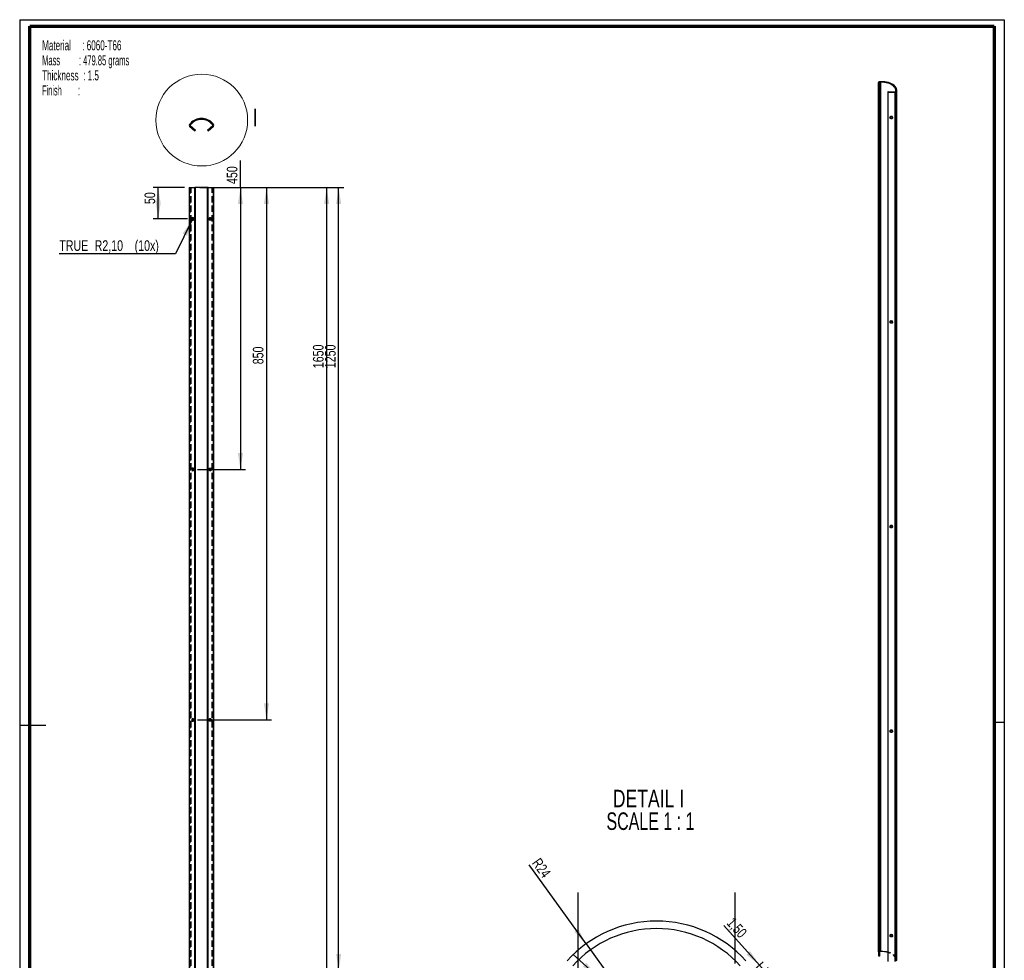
# Paper-space layout 'Corner RVRV' of a CAD drawing. Header units: millimetres. Extents: x 7 to 203, y 7 to 289.
# Tile 3 of 3: x 7 to 203, y 101 to 289. Entities that reach past the tile are written whole.
import ezdxf

# ---------------------------------------------------------------- set-up
doc = ezdxf.new("R2010")
doc.units = ezdxf.units.MM
doc.linetypes.add('HIDDEN', pattern=[1.905, 1.27, -0.635])
for name, color, linetype in [('FORMAT', 7, 'Continuous'), ('LAYER2', 7, 'Continuous'), ('LOGO', 7, 'Continuous')]:
    doc.layers.add(name, color=color, linetype=linetype)
doc.styles.add('SLDTEXTSTYLE1', font='TXT', dxfattribs={"width": 0.75})
doc.styles.add('SLDTEXTSTYLE12', font='TXT', dxfattribs={"width": 0.681818})
doc.styles.add('SLDTEXTSTYLE13', font='TXT', dxfattribs={"width": 0.562222})
doc.styles.add('SLDTEXTSTYLE7', font='TXT', dxfattribs={"width": 0.605})
doc.styles.add('SLDTEXTSTYLE8', font='TXT', dxfattribs={"width": 0.549})
doc.dimstyles.new('SLDDIMSTYLE24', dxfattribs={"dimtxt": 2.116667, "dimasz": 3.302, "dimexe": 0, "dimexo": 0.0625, "dimgap": 0.529167, "dimtad": 1, "dimrnd": 1e-09, "dimzin": 12, "dimdsep": 46, "dimtxsty": 'SLDTEXTSTYLE1', "dimsah": 1, "dimcen": 0.09, "dimadec": 0, "dimazin": 3, "dimtfac": 1, "dimtmove": 0, "dimatfit": 0, "dimfxl": 1, "dimfrac": 2, "dimtolj": 1, "dimtzin": 12, "dimarcsym": 0})
doc.dimstyles.new('SLDDIMSTYLE25', dxfattribs={"dimtxt": 2.116667, "dimasz": 3.302, "dimexe": 0, "dimexo": 0.0625, "dimgap": 0.529167, "dimtad": 1, "dimlfac": 8, "dimrnd": 1e-09, "dimzin": 12, "dimdsep": 46, "dimtxsty": 'SLDTEXTSTYLE1', "dimsah": 1, "dimcen": 0.09, "dimadec": 0, "dimazin": 3, "dimtfac": 1, "dimtofl": 0, "dimtmove": 0, "dimatfit": 3, "dimfxl": 1, "dimfrac": 2, "dimtolj": 1, "dimtzin": 12, "dimarcsym": 0})
doc.dimstyles.new('SLDDIMSTYLE28', dxfattribs={"dimtxt": 2.116667, "dimasz": 3.302, "dimexe": 0, "dimexo": 0.0625, "dimgap": 0.529167, "dimtad": 0, "dimtih": 1, "dimtoh": 1, "dimlfac": 8, "dimrnd": 1e-09, "dimzin": 12, "dimdsep": 46, "dimtxsty": 'SLDTEXTSTYLE1', "dimsah": 1, "dimcen": 0, "dimadec": 0, "dimazin": 3, "dimtfac": 1, "dimtofl": 0, "dimtmove": 0, "dimatfit": 3, "dimfxl": 1, "dimfrac": 2, "dimtolj": 1, "dimtzin": 12, "dimarcsym": 0})
doc.dimstyles.new('SLDDIMSTYLE29', dxfattribs={"dimtxt": 2.116667, "dimasz": 3.302, "dimexe": 0, "dimexo": 0.0625, "dimgap": 0.529167, "dimtad": 1, "dimrnd": 1e-09, "dimzin": 12, "dimdsep": 46, "dimtxsty": 'SLDTEXTSTYLE1', "dimsah": 1, "dimcen": 0, "dimadec": 0, "dimazin": 3, "dimtfac": 1, "dimtofl": 0, "dimtmove": 0, "dimatfit": 3, "dimfxl": 1, "dimfrac": 2, "dimtolj": 1, "dimtzin": 12, "dimarcsym": 0})

# ---------------------------------------------------------------- blocks, each defined once
blk = doc.blocks.new('SW_NOTE_0_29')
at = {"layer": 'FORMAT', "color": 0, "char_height": 2, "attachment_point": 1}
for s, insert, style in [('Material     : 6060-T66', (0, 2.58), 'SLDTEXTSTYLE7'), ('Mass         : 479.85 grams', (0, -0.42), 'SLDTEXTSTYLE13'), ('Thickness  : 1.5', (0, -3.42), 'SLDTEXTSTYLE7'), ('Finish        :', (0, -6.42), 'SLDTEXTSTYLE8')]:
    blk.add_mtext(s, dxfattribs=dict(at, insert=insert, style=style))
blk = doc.blocks.new('_D_135')
at = {"layer": 'LOGO'}
for p, q in [((39.76, 255.51), (33.5, 255.51)), ((34.5, 249.26), (34.5, 255.51)), ((40.37, 249.26), (33.5, 249.26))]:
    blk.add_line(p, q, dxfattribs=at)
for points in [[(34.5, 255.51), (33.99, 252.2), (35.01, 252.2)], [(34.5, 249.26), (35.01, 252.56), (33.99, 252.56)]]:
    blk.add_solid(points, dxfattribs=at)
at = {"layer": 'LOGO', "insert": (31.77, 252.22), "char_height": 2.117, "attachment_point": 1, "rotation": 90, "style": 'SLDTEXTSTYLE1'}
blk.add_mtext('50', dxfattribs=at)
blk = doc.blocks.new('_D_136')
at = {"layer": 'LOGO'}
for p, q in [((50.91, 255.51), (50.91, 260.91)), ((46.6, 255.51), (51.91, 255.51)), ((50.91, 255.51), (50.91, 199.26)), ((42.37, 199.26), (51.91, 199.26))]:
    blk.add_line(p, q, dxfattribs=at)
for points in [[(50.91, 255.51), (50.4, 252.2), (51.42, 252.2)], [(50.91, 199.26), (51.42, 202.56), (50.4, 202.56)]]:
    blk.add_solid(points, dxfattribs=at)
at = {"layer": 'LOGO', "insert": (48.18, 256.22), "char_height": 2.117, "attachment_point": 1, "rotation": 90, "style": 'SLDTEXTSTYLE1'}
blk.add_mtext('450', dxfattribs=at)
blk = doc.blocks.new('_D_137')
at = {"layer": 'LOGO'}
for p, q in [((46.6, 255.51), (57.11, 255.51)), ((56.11, 255.51), (56.11, 149.26)), ((42.37, 149.26), (57.11, 149.26))]:
    blk.add_line(p, q, dxfattribs=at)
for points in [[(56.11, 255.51), (55.6, 252.2), (56.62, 252.2)], [(56.11, 149.26), (56.62, 152.56), (55.6, 152.56)]]:
    blk.add_solid(points, dxfattribs=at)
at = {"layer": 'LOGO', "insert": (53.38, 220.24), "char_height": 2.117, "attachment_point": 1, "rotation": 90, "style": 'SLDTEXTSTYLE1'}
blk.add_mtext('850', dxfattribs=at)
blk = doc.blocks.new('_D_138')
at = {"layer": 'LOGO'}
for p, q in [((42.83, 255.51), (71.51, 255.51)), ((70.51, 99.26), (70.51, 255.51)), ((42.37, 99.26), (71.51, 99.26))]:
    blk.add_line(p, q, dxfattribs=at)
for points in [[(70.51, 255.51), (70.01, 252.2), (71.02, 252.2)], [(70.51, 99.26), (71.02, 102.56), (70.01, 102.56)]]:
    blk.add_solid(points, dxfattribs=at)
at = {"layer": 'LOGO', "insert": (67.79, 219.46), "char_height": 2.117, "attachment_point": 1, "rotation": 90, "style": 'SLDTEXTSTYLE1'}
blk.add_mtext('1250', dxfattribs=at)
blk = doc.blocks.new('_D_139')
at = {"layer": 'LOGO'}
for p, q in [((46.6, 255.51), (69.11, 255.51)), ((68.11, 255.51), (68.11, 49.26)), ((42.37, 49.26), (69.11, 49.26))]:
    blk.add_line(p, q, dxfattribs=at)
for points in [[(68.11, 255.51), (67.6, 252.2), (68.62, 252.2)], [(68.11, 49.26), (68.62, 52.56), (67.6, 52.56)]]:
    blk.add_solid(points, dxfattribs=at)
at = {"layer": 'LOGO', "insert": (65.38, 219.46), "char_height": 2.117, "attachment_point": 1, "rotation": 90, "style": 'SLDTEXTSTYLE1'}
blk.add_mtext('1650', dxfattribs=at)
blk = doc.blocks.new('_D_140')
at = {"layer": 'LOGO'}
for p, q in [((41.28, 249.07), (37.93, 242.26)), ((37.93, 242.26), (14.76, 242.26))]:
    blk.add_line(p, q, dxfattribs=at)
blk.add_solid([(41.28, 249.07), (39.37, 246.33), (40.28, 245.89)], dxfattribs=at)
at = {"layer": 'LOGO', "char_height": 2.117, "attachment_point": 1, "style": 'SLDTEXTSTYLE1'}
for s, insert in [('TRUE', (14.76, 244.99)), ('R2,10', (21.81, 244.99)), ('(10x)', (29.79, 244.99))]:
    blk.add_mtext(s, dxfattribs=dict(at, insert=insert))
blk = doc.blocks.new('_D_141')
at = {"layer": 'LOGO'}
for p, q in [((154.47, 100.31), (147.36, 108.21)), ((152.67, 98.69), (155.22, 100.98)), ((154.47, 100.31), (155.48, 99.2)), ((153.67, 97.57), (156.22, 99.87)), ((155.48, 99.2), (159.73, 94.48))]:
    blk.add_line(p, q, dxfattribs=at)
for points in [[(154.47, 100.31), (152.64, 103.11), (151.89, 102.43)], [(155.48, 99.2), (157.31, 96.4), (158.06, 97.08)]]:
    blk.add_solid(points, dxfattribs=at)
at = {"layer": 'LOGO', "insert": (149.39, 110.04), "char_height": 2.117, "attachment_point": 1, "rotation": 311.9949, "style": 'SLDTEXTSTYLE1'}
blk.add_mtext('1,50', dxfattribs=at)
blk = doc.blocks.new('_D_145')
at = {"layer": 'LOGO'}
for p, q in [((122.03, 98.2), (117.31, 102.45)), ((119.89, 95.82), (122.7, 98.94)), ((122.03, 98.2), (125.15, 95.39)), ((123.01, 93.01), (125.82, 96.13)), ((125.15, 95.39), (133.27, 88.08))]:
    blk.add_line(p, q, dxfattribs=at)
for points in [[(122.03, 98.2), (119.92, 100.78), (119.24, 100.03)], [(125.15, 95.39), (127.27, 92.8), (127.95, 93.56)]]:
    blk.add_solid(points, dxfattribs=at)
at = {"layer": 'LOGO', "char_height": 2.117, "attachment_point": 1, "rotation": 318.0051, "style": 'SLDTEXTSTYLE1'}
for s, insert in [('%%c', (128.65, 95.91)), ('4,20', (131.03, 93.77))]:
    blk.add_mtext(s, dxfattribs=dict(at, insert=insert))
blk = doc.blocks.new('_D_146')
at = {"layer": 'LOGO'}
for q in [(108.5, 120.32), (133.94, 85.12)]:
    blk.add_line((119.88, 104.57), q, dxfattribs=at)
blk.add_solid([(119.88, 104.57), (118.36, 107.54), (117.54, 106.95)], dxfattribs=at)
at = {"layer": 'LOGO', "insert": (110.71, 121.92), "char_height": 2.117, "attachment_point": 1, "rotation": 305.8518, "style": 'SLDTEXTSTYLE1'}
blk.add_mtext('R24', dxfattribs=at)
blk = doc.blocks.new('SW_NOTE_0_30')
at = {"layer": 'LOGO', "color": 0, "char_height": 3.5, "attachment_point": 2}
for s, insert, style in [('DETAIL I', (8.42, 4.51), 'SLDTEXTSTYLE1'), ('SCALE 1 : 1', (8.82, -0.01), 'SLDTEXTSTYLE12')]:
    blk.add_mtext(s, dxfattribs=dict(at, insert=insert, style=style))

psp = doc.layouts.new('Corner RVRV')

# ---------------------------------------------------------------- linework, layer by layer
at = {"color": 7, "linetype": 'Continuous', "lineweight": 25}
for p, q in [((178.2463, 276.48741), (178.2463, 102.97249)), ((178.43388, 276.48552), (178.24664, 276.47984)), ((178.24664, 276.47984), (178.322, 275.65113)), ((178.24664, 102.96492), (178.24664, 276.47984)), ((178.50924, 275.65681), (178.322, 275.65113)), ((178.322, 102.13621), (178.322, 275.65113)), ((178.43388, 276.48552), (178.50924, 275.65681)), ((178.72593, 276.63889), (178.48319, 276.63153)), ((178.48319, 276.63153), (178.49302, 276.52344)), ((178.73576, 276.5308), (178.49302, 276.52344)), ((178.49302, 275.8352), (178.49302, 276.52344)), ((178.50924, 102.14189), (178.50924, 275.65681)), ((178.73576, 276.5308), (178.72593, 276.63889)), ((178.73576, 103.01587), (178.73576, 276.5308)), ((180.16805, 274.58543), (180.17788, 274.69352)), ((180.16805, 101.07051), (180.16805, 274.58543)), ((180.16805, 274.58543), (181.60357, 274.54193)), ((180.17788, 274.69352), (181.6134, 274.65002)), ((181.60357, 274.54193), (181.6134, 274.65002)), ((181.60357, 101.027), (181.60357, 274.54193)), ((181.67909, 274.68416), (181.69184, 274.82429)), ((181.67909, 274.68416), (181.86634, 274.67848)), ((181.87908, 274.81862), (181.69184, 274.82429)), ((181.86634, 274.67848), (181.87908, 274.81862)), ((181.86634, 101.16356), (181.86634, 274.67848)), ((181.87908, 101.30369), (181.87908, 274.81862)), ((181.8832, 101.39448), (181.8832, 274.90941)), ((40.90905, 268.31223), (40.74642, 268.13158)), ((40.74642, 268.13158), (40.88577, 268.00613)), ((40.89041, 267.91786), (40.76496, 267.77851)), ((40.76496, 267.77851), (41.83331, 266.81673)), ((41.0484, 268.18679), (40.88577, 268.00613)), ((40.89041, 267.91786), (41.95876, 266.95608)), ((41.0484, 268.18679), (40.90905, 268.31223)), ((44.31857, 266.95608), (45.38693, 267.91786)), ((44.44402, 266.81673), (45.51238, 267.77851)), ((45.36828, 268.31223), (45.22893, 268.18679)), ((45.39156, 268.00613), (45.22893, 268.18679)), ((45.53091, 268.13158), (45.36828, 268.31223)), ((45.51238, 267.77851), (45.38693, 267.91786)), ((45.39156, 268.00613), (45.53091, 268.13158)), ((41.95876, 266.95608), (41.83331, 266.81673)), ((44.44402, 266.81673), (44.31857, 266.95608)), ((40.68222, 255.50633), (40.68222, 43.00633)), ((40.68222, 255.50633), (40.76496, 255.50633)), ((40.76496, 43.00633), (40.76496, 255.50633)), ((40.76496, 255.50633), (41.83331, 255.50633)), ((41.83331, 43.00633), (41.83331, 255.50633)), ((41.95876, 255.50633), (41.83331, 255.50633)), ((41.95876, 43.00633), (41.95876, 255.50633)), ((44.31857, 255.50633), (41.95876, 255.50633)), ((44.31857, 43.00633), (44.31857, 255.50633)), ((44.44402, 255.50633), (44.31857, 255.50633)), ((44.44402, 43.00633), (44.44402, 255.50633)), ((44.44402, 255.50633), (45.51238, 255.50633)), ((45.51238, 43.00633), (45.51238, 255.50633)), ((45.51238, 255.50633), (45.59511, 255.50633)), ((45.59511, 43.00633), (45.59511, 255.50633)), ((178.2463, 102.97249), (178.24664, 102.96492)), ((178.24664, 102.96492), (178.322, 102.13621)), ((178.73576, 103.01587), (178.50924, 103.00901)), ((178.50924, 102.14189), (178.322, 102.13621)), ((181.86634, 101.16356), (181.87908, 101.30369)), ((181.87908, 101.30369), (181.8832, 101.39448))]:
    psp.add_line(p, q, dxfattribs=at)
at = {"color": 7, "linetype": 'HIDDEN', "lineweight": 18}
for p, q in [((178.4338, 276.48741), (178.4338, 102.97249)), ((178.43388, 102.9706), (178.43388, 276.48552)), ((178.48319, 103.11661), (178.48319, 276.63153)), ((178.49302, 103.00852), (178.49302, 275.8352)), ((178.72593, 103.12397), (178.72593, 276.63889)), ((180.17788, 101.1786), (180.17788, 274.69352)), ((181.6134, 101.1351), (181.6134, 274.65002)), ((181.67909, 101.16924), (181.67909, 274.68416)), ((181.69184, 101.30937), (181.69184, 274.82429)), ((181.6957, 101.39448), (181.6957, 274.90941)), ((178.46853, 271.17612), (178.28128, 271.17044)), ((178.29719, 270.64568), (178.48443, 270.65136)), ((180.5406, 269.595), (180.53077, 269.48691)), ((181.06416, 269.56328), (181.04999, 269.49419)), ((181.05361, 269.43936), (181.06344, 269.54746)), ((41.29917, 267.54988), (41.17372, 267.41053)), ((45.10361, 267.41053), (44.97816, 267.54988)), ((41.5639, 267.05927), (41.68935, 267.19862)), ((44.58798, 267.19862), (44.71343, 267.05927)), ((40.74642, 43.00633), (40.74642, 255.50633)), ((40.86972, 255.50633), (40.86972, 43.00633)), ((40.88577, 43.00633), (40.88577, 255.50633)), ((40.89041, 43.00633), (40.89041, 255.50633)), ((40.90905, 43.00633), (40.90905, 255.50633)), ((41.0484, 43.00633), (41.0484, 255.50633)), ((45.22893, 43.00633), (45.22893, 255.50633)), ((45.36828, 43.00633), (45.36828, 255.50633)), ((45.38693, 43.00633), (45.38693, 255.50633)), ((45.39156, 43.00633), (45.39156, 255.50633)), ((45.40761, 43.00633), (45.40761, 255.50633)), ((45.53091, 43.00633), (45.53091, 255.50633)), ((41.49426, 249.51883), (41.36881, 249.51883)), ((41.36881, 248.99383), (41.49426, 248.99383)), ((44.90852, 249.51883), (44.78307, 249.51883)), ((44.78307, 248.99383), (44.90852, 248.99383)), ((178.46853, 230.34908), (178.28128, 230.3434)), ((178.29719, 229.81864), (178.48443, 229.82432)), ((180.5406, 228.76796), (180.53077, 228.65987)), ((181.06416, 228.73624), (181.04999, 228.66715)), ((181.05361, 228.61232), (181.06344, 228.72042)), ((41.49426, 199.51883), (41.36881, 199.51883)), ((41.36881, 198.99383), (41.49426, 198.99383)), ((44.90852, 199.51883), (44.78307, 199.51883)), ((44.78307, 198.99383), (44.90852, 198.99383)), ((178.46853, 189.52203), (178.28128, 189.51636)), ((178.29719, 188.9916), (178.48443, 188.99728)), ((180.5406, 187.94092), (180.53077, 187.83283)), ((181.06416, 187.9092), (181.04999, 187.84011)), ((181.05361, 187.78528), (181.06344, 187.89338)), ((41.49426, 149.51883), (41.36881, 149.51883)), ((44.90852, 149.51883), (44.78307, 149.51883)), ((41.36881, 148.99383), (41.49426, 148.99383)), ((44.78307, 148.99383), (44.90852, 148.99383)), ((178.46853, 148.69499), (178.28128, 148.68932)), ((178.29719, 148.16456), (178.48443, 148.17024)), ((180.5406, 147.11388), (180.53077, 147.00579)), ((181.06416, 147.08216), (181.04999, 147.01307)), ((181.05361, 146.95824), (181.06344, 147.06633)), ((178.46853, 107.86795), (178.28128, 107.86228)), ((178.29719, 107.33752), (178.48443, 107.34319)), ((180.5406, 106.28684), (180.53077, 106.17875)), ((181.06416, 106.25512), (181.04999, 106.18602)), ((181.05361, 106.1312), (181.06344, 106.23929)), ((178.24664, 102.96492), (178.43388, 102.9706)), ((178.43388, 102.9706), (178.50924, 102.14189)), ((178.72593, 103.12397), (178.48319, 103.11661)), ((178.49302, 103.00852), (178.48319, 103.11661)), ((178.50924, 103.00901), (178.49302, 103.00852)), ((178.72593, 103.12397), (178.73576, 103.01587)), ((181.67909, 101.16924), (181.69184, 101.30937)), ((181.69184, 101.30937), (181.87908, 101.30369))]:
    psp.add_line(p, q, dxfattribs=at)
at = {"color": 7, "linetype": 'Continuous', "lineweight": 25, "flags": 128}
for points in [[(178.48319, 276.63153), (178.43474, 276.62729), (178.38865, 276.61767), (178.3467, 276.60304), (178.3105, 276.58397), (178.28143, 276.56119), (178.26063, 276.53557), (178.24888, 276.50811), (178.24664, 276.47984)], [(178.49302, 276.52344), (178.48091, 276.52238), (178.46939, 276.51997), (178.4589, 276.51632), (178.44985, 276.51155), (178.44258, 276.50585), (178.43738, 276.49945), (178.43444, 276.49258), (178.43388, 276.48552)], [(181.87908, 274.81862), (181.87444, 275.04168), (181.82017, 275.26255), (181.71717, 275.47756), (181.56715, 275.68315), (181.3726, 275.8759), (181.13674, 276.05261), (180.8635, 276.21035), (180.55739, 276.34651), (180.22351, 276.45882), (179.86739, 276.54542), (179.49494, 276.60488), (179.11233, 276.63621), (178.72593, 276.63889)], [(181.69184, 274.82429), (181.68749, 275.03341), (181.63661, 275.24048), (181.54005, 275.44205), (181.39941, 275.63479), (181.21701, 275.81549), (180.9959, 275.98116), (180.73973, 276.12904), (180.45276, 276.25669), (180.13974, 276.36198), (179.80588, 276.44317), (179.4567, 276.49892), (179.09801, 276.52829), (178.73576, 276.5308)], [(181.60357, 274.54193), (181.65253, 274.54322), (181.70011, 274.55), (181.74448, 274.56201), (181.78395, 274.57879), (181.81698, 274.59969), (181.84232, 274.62391), (181.85898, 274.65051), (181.86634, 274.67848)], [(181.6134, 274.65002), (181.62564, 274.65034), (181.63754, 274.65204), (181.64863, 274.65504), (181.6585, 274.65924), (181.66676, 274.66446), (181.67309, 274.67051), (181.67726, 274.67717), (181.67909, 274.68416)], [(178.303, 270.75673), (178.30195, 270.85028), (178.29897, 270.95262), (178.2945, 271.04818), (178.28924, 271.1224), (178.28397, 271.164), (178.27951, 271.16663), (178.27652, 271.1299), (178.27547, 271.05939), (178.27652, 270.96585), (178.27951, 270.86351), (178.28397, 270.76795), (178.28924, 270.69372), (178.2945, 270.65212), (178.29897, 270.64949), (178.30195, 270.68623), (178.303, 270.75673)], [(180.53005, 269.47108), (180.55001, 269.5525), (180.60683, 269.62032), (180.69187, 269.6642), (180.79219, 269.67748), (180.89251, 269.65812), (180.97755, 269.60908), (181.03438, 269.53782), (181.05433, 269.45519), (181.03438, 269.37377), (180.97755, 269.30596), (180.89251, 269.26207), (180.79219, 269.24879), (180.69187, 269.26815), (180.60683, 269.31719), (180.55001, 269.38845), (180.53005, 269.47108)], [(41.5639, 249.25633), (41.54905, 249.35678), (41.50676, 249.44194), (41.44347, 249.49884), (41.36881, 249.51883), (41.29415, 249.49884), (41.23086, 249.44194), (41.18857, 249.35678), (41.17372, 249.25633), (41.18857, 249.15587), (41.23086, 249.07071), (41.29415, 249.01381), (41.36881, 248.99383), (41.44347, 249.01381), (41.50676, 249.07071), (41.54905, 249.15587), (41.5639, 249.25633)], [(44.71343, 249.25633), (44.72828, 249.35678), (44.77057, 249.44194), (44.83386, 249.49884), (44.90852, 249.51883), (44.98318, 249.49884), (45.04647, 249.44194), (45.08876, 249.35678), (45.10361, 249.25633), (45.08876, 249.15587), (45.04647, 249.07071), (44.98318, 249.01381), (44.90852, 248.99383), (44.83386, 249.01381), (44.77057, 249.07071), (44.72828, 249.15587), (44.71343, 249.25633)], [(178.303, 229.92969), (178.30195, 230.02324), (178.29897, 230.12558), (178.2945, 230.22114), (178.28924, 230.29536), (178.28397, 230.33696), (178.27951, 230.33959), (178.27652, 230.30286), (178.27547, 230.23235), (178.27652, 230.13881), (178.27951, 230.03646), (178.28397, 229.94091), (178.28924, 229.86668), (178.2945, 229.82508), (178.29897, 229.82245), (178.30195, 229.85919), (178.303, 229.92969)], [(180.53005, 228.64404), (180.55001, 228.72546), (180.60683, 228.79328), (180.69187, 228.83716), (180.79219, 228.85044), (180.89251, 228.83108), (180.97755, 228.78204), (181.03438, 228.71078), (181.05433, 228.62815), (181.03438, 228.54673), (180.97755, 228.47892), (180.89251, 228.43503), (180.79219, 228.42175), (180.69187, 228.44111), (180.60683, 228.49015), (180.55001, 228.56141), (180.53005, 228.64404)], [(41.5639, 199.25633), (41.54905, 199.35678), (41.50676, 199.44194), (41.44347, 199.49884), (41.36881, 199.51883), (41.29415, 199.49884), (41.23086, 199.44194), (41.18857, 199.35678), (41.17372, 199.25633), (41.18857, 199.15587), (41.23086, 199.07071), (41.29415, 199.01381), (41.36881, 198.99383), (41.44347, 199.01381), (41.50676, 199.07071), (41.54905, 199.15587), (41.5639, 199.25633)], [(44.71343, 199.25633), (44.72828, 199.35678), (44.77057, 199.44194), (44.83386, 199.49884), (44.90852, 199.51883), (44.98318, 199.49884), (45.04647, 199.44194), (45.08876, 199.35678), (45.10361, 199.25633), (45.08876, 199.15587), (45.04647, 199.07071), (44.98318, 199.01381), (44.90852, 198.99383), (44.83386, 199.01381), (44.77057, 199.07071), (44.72828, 199.15587), (44.71343, 199.25633)], [(178.303, 189.10265), (178.30195, 189.1962), (178.29897, 189.29854), (178.2945, 189.3941), (178.28924, 189.46832), (178.28397, 189.50992), (178.27951, 189.51255), (178.27652, 189.47582), (178.27547, 189.40531), (178.27652, 189.31177), (178.27951, 189.20942), (178.28397, 189.11387), (178.28924, 189.03964), (178.2945, 188.99804), (178.29897, 188.99541), (178.30195, 189.03215), (178.303, 189.10265)], [(180.53005, 187.817), (180.55001, 187.89842), (180.60683, 187.96624), (180.69187, 188.01012), (180.79219, 188.0234), (180.89251, 188.00404), (180.97755, 187.955), (181.03438, 187.88374), (181.05433, 187.80111), (181.03438, 187.71969), (180.97755, 187.65188), (180.89251, 187.60799), (180.79219, 187.59471), (180.69187, 187.61407), (180.60683, 187.66311), (180.55001, 187.73437), (180.53005, 187.817)], [(41.5639, 149.25633), (41.54905, 149.35678), (41.50676, 149.44194), (41.44347, 149.49884), (41.36881, 149.51883), (41.29415, 149.49884), (41.23086, 149.44194), (41.18857, 149.35678), (41.17372, 149.25633), (41.18857, 149.15587), (41.23086, 149.07071), (41.29415, 149.01381), (41.36881, 148.99383), (41.44347, 149.01381), (41.50676, 149.07071), (41.54905, 149.15587), (41.5639, 149.25633)], [(44.71343, 149.25633), (44.72828, 149.35678), (44.77057, 149.44194), (44.83386, 149.49884), (44.90852, 149.51883), (44.98318, 149.49884), (45.04647, 149.44194), (45.08876, 149.35678), (45.10361, 149.25633), (45.08876, 149.15587), (45.04647, 149.07071), (44.98318, 149.01381), (44.90852, 148.99383), (44.83386, 149.01381), (44.77057, 149.07071), (44.72828, 149.15587), (44.71343, 149.25633)], [(178.303, 148.27561), (178.30195, 148.36915), (178.29897, 148.4715), (178.2945, 148.56705), (178.28924, 148.64128), (178.28397, 148.68288), (178.27951, 148.68551), (178.27652, 148.64878), (178.27547, 148.57827), (178.27652, 148.48473), (178.27951, 148.38238), (178.28397, 148.28683), (178.28924, 148.2126), (178.2945, 148.171), (178.29897, 148.16837), (178.30195, 148.2051), (178.303, 148.27561)], [(180.53005, 146.98996), (180.55001, 147.07138), (180.60683, 147.13919), (180.69187, 147.18308), (180.79219, 147.19636), (180.89251, 147.177), (180.97755, 147.12796), (181.03438, 147.0567), (181.05433, 146.97407), (181.03438, 146.89265), (180.97755, 146.82483), (180.89251, 146.78095), (180.79219, 146.76767), (180.69187, 146.78703), (180.60683, 146.83607), (180.55001, 146.90733), (180.53005, 146.98996)], [(178.303, 107.44857), (178.30195, 107.54211), (178.29897, 107.64446), (178.2945, 107.74001), (178.28924, 107.81424), (178.28397, 107.85584), (178.27951, 107.85847), (178.27652, 107.82173), (178.27547, 107.75123), (178.27652, 107.65768), (178.27951, 107.55534), (178.28397, 107.45978), (178.28924, 107.38556), (178.2945, 107.34396), (178.29897, 107.34133), (178.30195, 107.37806), (178.303, 107.44857)], [(180.53005, 106.16292), (180.55001, 106.24434), (180.60683, 106.31215), (180.69187, 106.35604), (180.79219, 106.36932), (180.89251, 106.34996), (180.97755, 106.30092), (181.03438, 106.22966), (181.05433, 106.14703), (181.03438, 106.06561), (180.97755, 105.99779), (180.89251, 105.95391), (180.79219, 105.94063), (180.69187, 105.95999), (180.60683, 106.00903), (180.55001, 106.08029), (180.53005, 106.16292)]]:
    psp.add_lwpolyline(points, dxfattribs=at)
at = {"color": 7, "linetype": 'HIDDEN', "lineweight": 18, "flags": 128}
for points in [[(178.49024, 270.76241), (178.48919, 270.85595), (178.48621, 270.95829), (178.48174, 271.05385), (178.47648, 271.12808), (178.47121, 271.16967), (178.46675, 271.17231), (178.46376, 271.13557), (178.46272, 271.06507), (178.46376, 270.97152), (178.46675, 270.86918), (178.47121, 270.77362), (178.47648, 270.69939), (178.48174, 270.6578), (178.48621, 270.65517), (178.48919, 270.6919), (178.49024, 270.76241)], [(180.54423, 269.54018), (180.53988, 269.57917), (180.55984, 269.66059), (180.61666, 269.72841), (180.7017, 269.7723), (180.80202, 269.78557), (180.90234, 269.76622), (180.98738, 269.71717), (181.04421, 269.64591), (181.06416, 269.56328)], [(41.68935, 249.25633), (41.6745, 249.35678), (41.63221, 249.44194), (41.56892, 249.49884), (41.49426, 249.51883), (41.43153, 249.50489)], [(41.43153, 249.00776), (41.49426, 248.99383), (41.56892, 249.01381), (41.63221, 249.07071), (41.6745, 249.15587), (41.68935, 249.25633)], [(44.8458, 249.00776), (44.78307, 248.99383), (44.70841, 249.01381), (44.64512, 249.07071), (44.60283, 249.15587), (44.58798, 249.25633), (44.60283, 249.35678), (44.64512, 249.44194), (44.70841, 249.49884), (44.78307, 249.51883), (44.8458, 249.50489)], [(178.49024, 229.93537), (178.48919, 230.02891), (178.48621, 230.13125), (178.48174, 230.22681), (178.47648, 230.30104), (178.47121, 230.34263), (178.46675, 230.34526), (178.46376, 230.30853), (178.46272, 230.23803), (178.46376, 230.14448), (178.46675, 230.04214), (178.47121, 229.94658), (178.47648, 229.87235), (178.48174, 229.83076), (178.48621, 229.82813), (178.48919, 229.86486), (178.49024, 229.93537)], [(180.54423, 228.71314), (180.53988, 228.75213), (180.55984, 228.83355), (180.61666, 228.90137), (180.7017, 228.94525), (180.80202, 228.95853), (180.90234, 228.93917), (180.98738, 228.89013), (181.04421, 228.81887), (181.06416, 228.73624), (181.06416, 228.73624)], [(41.68935, 199.25633), (41.6745, 199.35678), (41.63221, 199.44194), (41.56892, 199.49884), (41.49426, 199.51883), (41.43153, 199.50489)], [(41.43153, 199.00776), (41.49426, 198.99383), (41.56892, 199.01381), (41.63221, 199.07071), (41.6745, 199.15587), (41.68935, 199.25633)], [(44.8458, 199.00776), (44.78307, 198.99383), (44.70841, 199.01381), (44.64512, 199.07071), (44.60283, 199.15587), (44.58798, 199.25633), (44.60283, 199.35678), (44.64512, 199.44194), (44.70841, 199.49884), (44.78307, 199.51883), (44.8458, 199.50489)], [(178.49024, 189.10833), (178.48919, 189.20187), (178.48621, 189.30421), (178.48174, 189.39977), (178.47648, 189.474), (178.47121, 189.51559), (178.46675, 189.51822), (178.46376, 189.48149), (178.46272, 189.41098), (178.46376, 189.31744), (178.46675, 189.2151), (178.47121, 189.11954), (178.47648, 189.04531), (178.48174, 189.00372), (178.48621, 189.00109), (178.48919, 189.03782), (178.49024, 189.10833)], [(180.54423, 187.8861), (180.53988, 187.92509), (180.55984, 188.00651), (180.61666, 188.07433), (180.7017, 188.11821), (180.80202, 188.13149), (180.90234, 188.11213), (180.98738, 188.06309), (181.04421, 187.99183), (181.06416, 187.9092), (181.06416, 187.9092)], [(41.68935, 149.25633), (41.6745, 149.35678), (41.63221, 149.44194), (41.56892, 149.49884), (41.49426, 149.51883), (41.43153, 149.50489)], [(44.8458, 149.00776), (44.78307, 148.99383), (44.70841, 149.01381), (44.64512, 149.07071), (44.60283, 149.15587), (44.58798, 149.25633), (44.60283, 149.35678), (44.64512, 149.44194), (44.70841, 149.49884), (44.78307, 149.51883), (44.8458, 149.50489)], [(41.43153, 149.00776), (41.49426, 148.99383), (41.56892, 149.01381), (41.63221, 149.07071), (41.6745, 149.15587), (41.68935, 149.25633)], [(178.49024, 148.28128), (178.48919, 148.37483), (178.48621, 148.47717), (178.48174, 148.57273), (178.47648, 148.64696), (178.47121, 148.68855), (178.46675, 148.69118), (178.46376, 148.65445), (178.46272, 148.58394), (178.46376, 148.4904), (178.46675, 148.38806), (178.47121, 148.2925), (178.47648, 148.21827), (178.48174, 148.17668), (178.48621, 148.17405), (178.48919, 148.21078), (178.49024, 148.28128)], [(180.54423, 147.05906), (180.53988, 147.09805), (180.55984, 147.17947), (180.61666, 147.24729), (180.7017, 147.29117), (180.80202, 147.30445), (180.90234, 147.28509), (180.98738, 147.23605), (181.04421, 147.16479), (181.06416, 147.08216), (181.06416, 147.08216)], [(178.49024, 107.45424), (178.48919, 107.54779), (178.48621, 107.65013), (178.48174, 107.74569), (178.47648, 107.81992), (178.47121, 107.86151), (178.46675, 107.86414), (178.46376, 107.82741), (178.46272, 107.7569), (178.46376, 107.66336), (178.46675, 107.56102), (178.47121, 107.46546), (178.47648, 107.39123), (178.48174, 107.34964), (178.48621, 107.34701), (178.48919, 107.38374), (178.49024, 107.45424)], [(180.54423, 106.23202), (180.53988, 106.27101), (180.55984, 106.35243), (180.61666, 106.42025), (180.7017, 106.46413), (180.80202, 106.47741), (180.90234, 106.45805), (180.98738, 106.40901), (181.04421, 106.33775), (181.06416, 106.25512), (181.06416, 106.25512)], [(178.48319, 103.11661), (178.43474, 103.11236), (178.38865, 103.10274), (178.3467, 103.08812), (178.3105, 103.06905), (178.28143, 103.04627), (178.26063, 103.02065), (178.24888, 102.99318), (178.2463, 102.97249)], [(178.49302, 103.00852), (178.48091, 103.00746), (178.46939, 103.00505), (178.4589, 103.00139), (178.44985, 102.99663), (178.44258, 102.99093), (178.43738, 102.98453), (178.43444, 102.97766), (178.43388, 102.9706)], [(181.8832, 101.39448), (181.87444, 101.52676), (181.82017, 101.74763), (181.71717, 101.96264), (181.56715, 102.16823), (181.3726, 102.36097), (181.13674, 102.53768), (180.8635, 102.69543), (180.55739, 102.83158), (180.22351, 102.9439), (179.86739, 103.0305), (179.49494, 103.08996), (179.11233, 103.12129), (178.72593, 103.12397)], [(181.69184, 101.30937), (181.68749, 101.51849), (181.63661, 101.72556), (181.54005, 101.92713), (181.39941, 102.11987), (181.21701, 102.30057), (180.9959, 102.46623), (180.73973, 102.61412), (180.45276, 102.74176), (180.16805, 102.83878)]]:
    psp.add_lwpolyline(points, dxfattribs=at)
at = {"color": 7, "linetype": 'Continuous', "lineweight": 18}
psp.add_circle((43.17729, 268.98086), 9.16084, dxfattribs=at)
at = {"color": 7, "linetype": 'Continuous', "lineweight": 25}
for centre, radius, start, end in [((43.13867, 266.30504), 3, 41.9949226, 138.0050774), ((180.80718, 269.62796), 0.27722, 198.4597504, 331.1482538), ((40.93222, 267.96431), 0.25, 138.0050774, 228.0050774), ((40.93222, 267.96431), 0.0625, 138.0050774, 228.0050774), ((43.13867, 266.30504), 2.8125, 41.9949226, 138.0050774), ((45.34511, 267.96431), 0.0625, 311.9949226, 41.9949226), ((45.34511, 267.96431), 0.25, 311.9949226, 41.9949226), ((41.58329, 249.25633), 0.29123, 121.406261, 238.593739), ((44.7209, 249.27885), 0.25825, 354.9963755, 61.0766676), ((44.7209, 249.2338), 0.25825, 298.9233324, 5.0036245), ((180.80718, 228.80092), 0.27722, 198.4597504, 331.1482538), ((41.58329, 199.25633), 0.29123, 121.406261, 238.593739), ((44.7209, 199.27885), 0.25825, 354.9963755, 61.0766676), ((44.7209, 199.2338), 0.25825, 298.9233324, 5.0036245), ((180.80718, 187.97388), 0.27722, 198.459783, 331.1482205), ((41.5833, 149.25633), 0.29123, 121.4070618, 238.5929316), ((44.7209, 149.27885), 0.25825, 354.9964703, 61.0758038), ((44.7209, 149.2338), 0.25825, 298.9242048, 5.0035287), ((180.80718, 147.14683), 0.27722, 198.4597504, 331.1482538), ((133.93927, 85.11756), 24, 41.9949212, 138.0050788), ((133.93927, 85.11755), 22.5, 41.9949218, 138.0050782), ((180.80718, 106.31979), 0.27722, 198.4597504, 331.1482538), ((178.89903, 98.45576), 4.56304, 73.8525763, 92.0504711)]:
    psp.add_arc(centre, radius, start, end, dxfattribs=at)
at = {"layer": 'LAYER2', "lineweight": 70}
for p, q in [((8.85193, 9.38997), (8.85193, 287.70219)), ((8.85193, 287.70219), (201.35193, 287.70219)), ((201.35193, 287.70219), (201.35193, 9.38997))]:
    psp.add_line(p, q, dxfattribs=at)
at = {"layer": 'LOGO'}
for p, q in [((6.85193, 289.01784), (203.35304, 289.01784)), ((6.85193, 289.01784), (6.85193, 7.38997)), ((203.35304, 289.01784), (203.35304, 7.38997)), ((6.85193, 148.20391), (12.08922, 148.20391)), ((203.35304, 148.74438), (201.35193, 148.74438)), ((118.28772, 99.50574), (118.28772, 114.84439)), ((149.59082, 114.84439), (149.59082, 100.67515))]:
    psp.add_line(p, q, dxfattribs=at)

# ---------------------------------------------------------------- block references
at = {"layer": 'FORMAT', "color": 218}
psp.add_blockref('SW_NOTE_0_29', (11.33062, 282.32167), dxfattribs=at)
at = {"layer": 'LOGO'}
psp.add_blockref('SW_NOTE_0_30', (123.91457, 130.81511), dxfattribs=at)

# ---------------------------------------------------------------- texts
at = {"color": 7, "linetype": 'Continuous', "lineweight": 18, "insert": (53.33442, 271.2398), "char_height": 3.5, "attachment_point": 1, "style": 'SLDTEXTSTYLE1'}
psp.add_mtext('I', dxfattribs=at)

# ---------------------------------------------------------------- dimensions: what is measured, and where the dimension line sits
at = {"layer": 'LOGO'}
for base, p1, p2, angle, dimstyle, picture, middle in [((50.91043, 199.25633), (45.59511, 255.50633), (41.36881, 199.25633), 90, 'SLDDIMSTYLE25', '_D_136', (50.91043, 258.56146)), ((34.49901, 255.50633), (41.36881, 249.25633), (40.76496, 255.50633), 90, 'SLDDIMSTYLE25', '_D_135', (34.49901, 253.78412)), ((56.10886, 149.25633), (45.59511, 255.50633), (41.36881, 149.25633), 90, 'SLDDIMSTYLE25', '_D_137', (56.10886, 222.59085)), ((70.5139, 255.50633), (41.36881, 99.25633), (41.83331, 255.50633), 90, 'SLDDIMSTYLE25', '_D_138', (70.5139, 222.59085)), ((68.10886, 49.25633), (45.59511, 255.50633), (41.36881, 49.25633), 90, 'SLDDIMSTYLE25', '_D_139', (68.10886, 222.59085)), ((155.47644, 99.19871), (151.92535, 98.02015), (152.92895, 96.90534), 311.9949226, 'SLDDIMSTYLE24', '_D_141', (149.19481, 106.17641))]:
    dim = psp.add_linear_dim(base=base, p1=p1, p2=p2, angle=angle, dimstyle=dimstyle, dxfattribs=at)
    dim.commit()
    dim.dimension.update_dxf_attribs({"geometry": picture, "text_midpoint": middle, "dimtype": 160})
dim = psp.add_radius_dim(center=(41.36881, 249.25633), mpoint=(41.27938, 249.07413), text='TRUE <> (10x)', dimstyle='SLDDIMSTYLE28', dxfattribs=at)
dim.commit()
dim.dimension.update_dxf_attribs({"geometry": '_D_140', "text_midpoint": (25.55096, 243.93923), "dimtype": 164})
dim = psp.add_radius_dim(center=(133.93927, 85.11755), mpoint=(119.8827, 104.57039), dimstyle='SLDDIMSTYLE29', dxfattribs=at)
dim.commit()
dim.dimension.update_dxf_attribs({"geometry": '_D_146', "text_midpoint": (109.89891, 118.38695), "dimtype": 164})
dim = psp.add_linear_dim(base=(125.15457, 95.38738), p1=(119.22328, 95.07626), p2=(122.34474, 92.26619), angle=318.0050774, text='%%c<>', dimstyle='SLDDIMSTYLE24', dxfattribs=at)
dim.commit()
dim.dimension.update_dxf_attribs({"geometry": '_D_145', "text_midpoint": (130.04785, 90.98224), "dimtype": 160})

doc.saveas('drawing.dxf')
